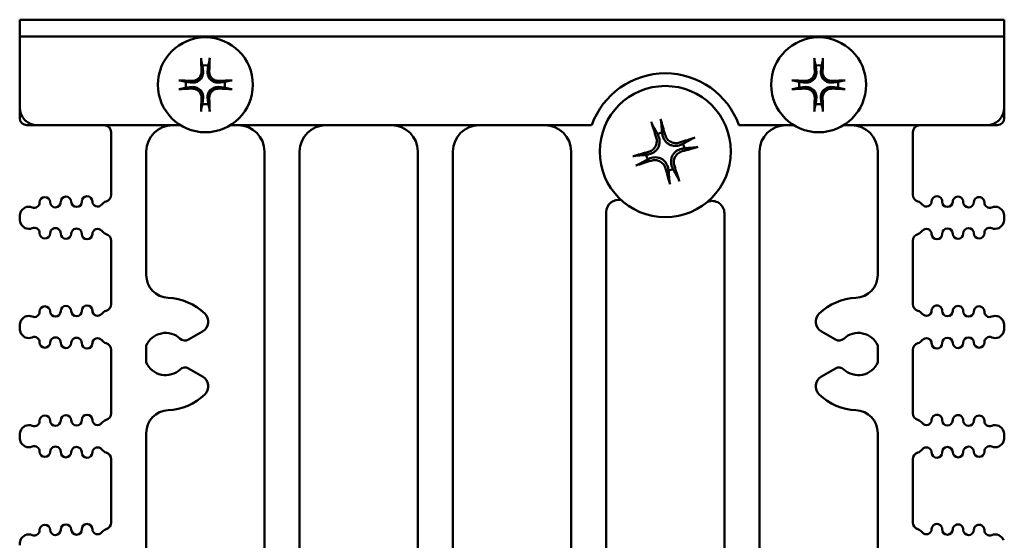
# Model space of a CAD drawing. Header units: inches. Extents: x 1 to 24, y 0.4 to 18.6.
# Tile 14 of 15: x 9.3 to 12.1, y 17.1 to 18.6. Entities that reach past the tile are written whole.
import ezdxf

# ---------------------------------------------------------------- set-up
doc = ezdxf.new("R2010")
doc.units = ezdxf.units.IN
doc.header["$LTSCALE"] = 0.8
doc.header["$MEASUREMENT"] = 0
doc.layers.add('Visible (ANSI)', color=7, linetype='Continuous', lineweight=50)

msp = doc.modelspace()

# ---------------------------------------------------------------- linework, layer by layer
at = {"layer": 'Visible (ANSI)'}
for p, q in [((9.3447, 18.6073), (9.3947, 18.6073)), ((9.3447, 18.6073), (9.3447, 18.5595)), ((12.0947, 18.6073), (9.3947, 18.6073)), ((12.0947, 18.6073), (12.1447, 18.6073)), ((12.1447, 18.5595), (12.1447, 18.6073)), ((9.3947, 18.5595), (9.3447, 18.5595)), ((9.3447, 18.5594), (9.3447, 18.5595)), ((9.3447, 18.3573), (9.3447, 18.5594)), ((9.3947, 18.5595), (12.0947, 18.5595)), ((12.1447, 18.5595), (12.0947, 18.5595)), ((12.1447, 18.5595), (12.1447, 18.5594)), ((12.1447, 18.5594), (12.1447, 18.3573)), ((9.3447, 18.3273), (9.3447, 18.3573)), ((12.1447, 18.3273), (12.1447, 18.3573)), ((9.3647, 18.3073), (9.3947, 18.3073)), ((9.8019, 18.3073), (9.3947, 18.3073)), ((9.6047, 18.2873), (9.6047, 18.1096)), ((10.9712, 18.3073), (9.9434, 18.3073)), ((11.5459, 18.3073), (11.3901, 18.3073)), ((12.0947, 18.3073), (11.6874, 18.3073)), ((11.8847, 18.1096), (11.8847, 18.2873)), ((12.0947, 18.3073), (12.1247, 18.3073)), ((9.7047, 17.8816), (9.7047, 18.2323)), ((10.0407, 18.2323), (10.0407, 15.6423)), ((10.1407, 15.6823), (10.1407, 18.2323)), ((10.4767, 18.2323), (10.4767, 15.6823)), ((10.5767, 15.6823), (10.5767, 18.2323)), ((10.9127, 18.2323), (10.9127, 15.6823)), ((11.4487, 15.6423), (11.4487, 18.2323)), ((11.7847, 18.2323), (11.7847, 17.8816)), ((11.0127, 15.6823), (11.0127, 18.06)), ((9.3447, 18.0434), (9.3447, 18.045)), ((11.3487, 18.057), (11.3487, 15.6823)), ((12.1447, 18.0434), (12.1447, 18.045)), ((9.6047, 17.9789), (9.6047, 17.799)), ((11.8847, 17.799), (11.8847, 17.9789)), ((9.3447, 17.7329), (9.3447, 17.7345)), ((12.1447, 17.7329), (12.1447, 17.7345)), ((9.8246, 17.6977), (9.8648, 17.721)), ((11.6245, 17.721), (11.6647, 17.6977)), ((9.6047, 17.6683), (9.6047, 17.4885)), ((9.7047, 17.6329), (9.7047, 17.6808)), ((11.7847, 17.6808), (11.7847, 17.6329)), ((11.8847, 17.4885), (11.8847, 17.6683)), ((9.8648, 17.5927), (9.8246, 17.616)), ((11.6647, 17.616), (11.6245, 17.5927)), ((9.3447, 17.4223), (9.3447, 17.4239)), ((9.7047, 15.9116), (9.7047, 17.4321)), ((11.7847, 17.4321), (11.7847, 15.9116)), ((12.1447, 17.4223), (12.1447, 17.4239)), ((9.6047, 17.3578), (9.6047, 17.1779)), ((11.8847, 17.1779), (11.8847, 17.3578))]:
    msp.add_line(p, q, dxfattribs=at)
for centre, radius in [((9.8727, 18.4223), 0.135), ((11.6167, 18.4223), 0.135), ((11.1807, 18.2323), 0.1865)]:
    msp.add_circle(centre, radius, dxfattribs=at)
for centre, radius, start, end in [((9.8727, 18.4223), 0.0553, 81.4296, 98.5704), ((11.1807, 18.2323), 0.2225, 19.699, 160.301), ((11.6167, 18.4223), 0.0553, 81.4296, 98.5704), ((9.8727, 18.4223), 0.0553, 171.4296, 188.5704), ((9.8727, 18.4223), 0.0553, 351.4296, 8.5704), ((11.6167, 18.4223), 0.0553, 171.4296, 188.5704), ((11.6167, 18.4223), 0.0553, 351.4296, 8.5704), ((9.3947, 18.3573), 0.05, 180, 270), ((9.8727, 18.4223), 0.0553, 261.4296, 278.5704), ((11.6167, 18.4223), 0.0553, 261.4296, 278.5704), ((12.0947, 18.3573), 0.05, 270, 0), ((9.3647, 18.3273), 0.02, 180, 270), ((12.1247, 18.3273), 0.02, 270, 0), ((9.5847, 18.2873), 0.02, 0, 90), ((9.7797, 18.2323), 0.075, 90, 180), ((9.9657, 18.2323), 0.075, 0, 90), ((10.2157, 18.2323), 0.075, 90, 180), ((10.4017, 18.2323), 0.075, 0, 90), ((10.6517, 18.2323), 0.075, 90, 180), ((10.8377, 18.2323), 0.075, 0, 90), ((11.1807, 18.2323), 0.0546, 99.8227, 113.6093), ((11.5237, 18.2323), 0.075, 90, 180), ((11.7097, 18.2323), 0.075, 0, 90), ((11.9047, 18.2873), 0.02, 90, 180), ((11.1807, 18.2323), 0.0546, 9.8227, 23.6093), ((11.1807, 18.2323), 0.0546, 189.8227, 203.6093), ((11.1807, 18.2323), 0.0546, 279.8227, 293.6093), ((9.4163, 18.0881), 0.015, 1.1017, 181.1017), ((9.4463, 18.0887), 0.015, 181.1017, 1.1017), ((9.4763, 18.0893), 0.015, 1.1017, 181.1017), ((9.5063, 18.0898), 0.015, 181.1017, 1.1017), ((9.5363, 18.0904), 0.015, 1.1017, 181.1017), ((9.5663, 18.091), 0.015, 181.1017, 322.4195), ((9.598, 18.0666), 0.025, 107.2568, 142.4195), ((9.5847, 18.1096), 0.02, 287.2568, 0), ((11.0477, 18.06), 0.035, 77.3107, 180), ((11.3137, 18.057), 0.035, 0, 111.7357), ((11.9047, 18.1096), 0.02, 180, 252.7432), ((11.8913, 18.0666), 0.025, 37.5805, 72.7432), ((11.923, 18.091), 0.015, 217.5805, 358.8983), ((11.953, 18.0904), 0.015, 358.8983, 178.8983), ((11.983, 18.0898), 0.015, 178.8983, 358.8983), ((12.013, 18.0893), 0.015, 358.8983, 178.8983), ((12.043, 18.0887), 0.015, 178.8983, 358.8983), ((12.073, 18.0881), 0.015, 358.8983, 178.8983), ((9.3706, 18.0507), 0.025, 66.8521, 160.9481), ((9.3863, 18.0875), 0.015, 246.8521, 1.1017), ((12.103, 18.0875), 0.015, 178.8983, 293.1479), ((12.1187, 18.0507), 0.025, 19.0519, 113.1479), ((9.3872, 18.045), 0.0425, 160.9481, 180), ((9.3872, 18.0434), 0.0425, 180, 199.0519), ((12.1022, 18.045), 0.0425, 0, 19.0519), ((12.1022, 18.0434), 0.0425, 340.9481, 0), ((9.3706, 18.0377), 0.025, 199.0519, 293.1479), ((9.3863, 18.0009), 0.015, 358.8983, 113.1479), ((9.4463, 17.9998), 0.015, 358.8983, 178.8983), ((9.5063, 17.9986), 0.015, 358.8983, 178.8983), ((9.5663, 17.9975), 0.015, 37.5805, 178.8983), ((9.598, 18.0219), 0.025, 217.5805, 252.7432), ((11.8913, 18.0219), 0.025, 287.2568, 322.4195), ((11.923, 17.9975), 0.015, 1.1017, 142.4195), ((11.983, 17.9986), 0.015, 1.1017, 181.1017), ((12.043, 17.9998), 0.015, 1.1017, 181.1017), ((12.103, 18.0009), 0.015, 66.8521, 181.1017), ((12.1187, 18.0377), 0.025, 246.8521, 340.9481), ((9.4163, 18.0003), 0.015, 178.8983, 358.8983), ((9.4763, 17.9992), 0.015, 178.8983, 358.8983), ((9.5363, 17.998), 0.015, 178.8983, 358.8983), ((9.5847, 17.9789), 0.02, 0, 72.7432), ((11.9047, 17.9789), 0.02, 107.2568, 180), ((11.953, 17.998), 0.015, 181.1017, 1.1017), ((12.013, 17.9992), 0.015, 181.1017, 1.1017), ((12.073, 18.0003), 0.015, 181.1017, 1.1017), ((9.7697, 17.8816), 0.065, 180, 267.4527), ((11.7197, 17.8816), 0.065, 272.5473, 0), ((9.7597, 17.6568), 0.16, 45.8354, 87.4527), ((11.7297, 17.6568), 0.16, 92.5473, 134.1646), ((9.4163, 17.7775), 0.015, 1.1017, 181.1017), ((9.4763, 17.7787), 0.015, 1.1017, 181.1017), ((9.5363, 17.7799), 0.015, 1.1017, 181.1017), ((9.5663, 17.7804), 0.015, 181.1017, 322.4195), ((9.5847, 17.799), 0.02, 287.2568, 0), ((11.9047, 17.799), 0.02, 180, 252.7432), ((11.923, 17.7804), 0.015, 217.5805, 358.8983), ((11.953, 17.7799), 0.015, 358.8983, 178.8983), ((12.013, 17.7787), 0.015, 358.8983, 178.8983), ((12.073, 17.7775), 0.015, 358.8983, 178.8983), ((9.3706, 17.7402), 0.025, 66.8521, 160.9481), ((9.3863, 17.777), 0.015, 246.8521, 1.1017), ((9.4463, 17.7781), 0.015, 181.1017, 1.1017), ((9.5063, 17.7793), 0.015, 181.1017, 1.1017), ((9.598, 17.756), 0.025, 107.2568, 142.4195), ((9.8488, 17.7487), 0.032, 300, 45.8354), ((11.6405, 17.7487), 0.032, 134.1646, 240), ((11.8913, 17.756), 0.025, 37.5805, 72.7432), ((11.983, 17.7793), 0.015, 178.8983, 358.8983), ((12.043, 17.7781), 0.015, 178.8983, 358.8983), ((12.103, 17.777), 0.015, 178.8983, 293.1479), ((12.1187, 17.7402), 0.025, 19.0519, 113.1479), ((9.3872, 17.7345), 0.0425, 160.9481, 180), ((9.3872, 17.7329), 0.0425, 180, 199.0519), ((12.1022, 17.7345), 0.0425, 0, 19.0519), ((12.1022, 17.7329), 0.0425, 340.9481, 0), ((9.3706, 17.7271), 0.025, 199.0519, 293.1479), ((9.3863, 17.6904), 0.015, 358.8983, 113.1479), ((9.4463, 17.6892), 0.015, 358.8983, 178.8983), ((9.5063, 17.6881), 0.015, 358.8983, 178.8983), ((9.5663, 17.6869), 0.015, 37.5805, 178.8983), ((9.598, 17.7113), 0.025, 217.5805, 252.7432), ((9.7597, 17.6568), 0.06, 46.6545, 156.4435), ((9.8146, 17.715), 0.02, 226.6545, 300), ((11.6747, 17.715), 0.02, 240, 313.3455), ((11.7297, 17.6568), 0.06, 23.5565, 133.3455), ((11.8913, 17.7113), 0.025, 287.2568, 322.4195), ((11.923, 17.6869), 0.015, 1.1017, 142.4195), ((11.983, 17.6881), 0.015, 1.1017, 181.1017), ((12.043, 17.6892), 0.015, 1.1017, 181.1017), ((12.103, 17.6904), 0.015, 66.8521, 181.1017), ((12.1187, 17.7271), 0.025, 246.8521, 340.9481), ((9.4163, 17.6898), 0.015, 178.8983, 358.8983), ((9.4763, 17.6886), 0.015, 178.8983, 358.8983), ((9.5363, 17.6875), 0.015, 178.8983, 358.8983), ((9.5847, 17.6683), 0.02, 0, 72.7432), ((11.9047, 17.6683), 0.02, 107.2568, 180), ((11.953, 17.6875), 0.015, 181.1017, 1.1017), ((12.013, 17.6886), 0.015, 181.1017, 1.1017), ((12.073, 17.6898), 0.015, 181.1017, 1.1017), ((9.7597, 17.6568), 0.06, 203.5565, 313.3455), ((9.8146, 17.5987), 0.02, 60, 133.3455), ((11.6747, 17.5987), 0.02, 46.6545, 120), ((11.7297, 17.6568), 0.06, 226.6545, 336.4435), ((9.8488, 17.565), 0.032, 314.1646, 60), ((11.6405, 17.565), 0.032, 120, 225.8354), ((9.7597, 17.6568), 0.16, 272.5473, 314.1646), ((11.7297, 17.6568), 0.16, 225.8354, 267.4527), ((9.4163, 17.467), 0.015, 1.1017, 181.1017), ((9.4763, 17.4681), 0.015, 1.1017, 181.1017), ((9.5363, 17.4693), 0.015, 1.1017, 181.1017), ((9.5847, 17.4885), 0.02, 287.2568, 0), ((9.7697, 17.4321), 0.065, 92.5473, 180), ((11.7197, 17.4321), 0.065, 0, 87.4527), ((11.9047, 17.4885), 0.02, 180, 252.7432), ((11.953, 17.4693), 0.015, 358.8983, 178.8983), ((12.013, 17.4681), 0.015, 358.8983, 178.8983), ((12.073, 17.467), 0.015, 358.8983, 178.8983), ((9.3706, 17.4296), 0.025, 66.8521, 160.9481), ((9.3863, 17.4664), 0.015, 246.8521, 1.1017), ((9.4463, 17.4676), 0.015, 181.1017, 1.1017), ((9.5063, 17.4687), 0.015, 181.1017, 1.1017), ((9.5663, 17.4699), 0.015, 181.1017, 322.4195), ((9.598, 17.4455), 0.025, 107.2568, 142.4195), ((11.8913, 17.4455), 0.025, 37.5805, 72.7432), ((11.923, 17.4699), 0.015, 217.5805, 358.8983), ((11.983, 17.4687), 0.015, 178.8983, 358.8983), ((12.043, 17.4676), 0.015, 178.8983, 358.8983), ((12.103, 17.4664), 0.015, 178.8983, 293.1479), ((12.1187, 17.4296), 0.025, 19.0519, 113.1479), ((9.3872, 17.4239), 0.0425, 160.9481, 180), ((9.3872, 17.4223), 0.0425, 180, 199.0519), ((12.1022, 17.4239), 0.0425, 0, 19.0519), ((12.1022, 17.4223), 0.0425, 340.9481, 0), ((9.3706, 17.4166), 0.025, 199.0519, 293.1479), ((9.3863, 17.3798), 0.015, 358.8983, 113.1479), ((9.4463, 17.3787), 0.015, 358.8983, 178.8983), ((9.5063, 17.3775), 0.015, 358.8983, 178.8983), ((9.5663, 17.3764), 0.015, 37.5805, 178.8983), ((11.923, 17.3764), 0.015, 1.1017, 142.4195), ((11.983, 17.3775), 0.015, 1.1017, 181.1017), ((12.043, 17.3787), 0.015, 1.1017, 181.1017), ((12.103, 17.3798), 0.015, 66.8521, 181.1017), ((12.1187, 17.4166), 0.025, 246.8521, 340.9481), ((9.4163, 17.3792), 0.015, 178.8983, 358.8983), ((9.4763, 17.3781), 0.015, 178.8983, 358.8983), ((9.5363, 17.3769), 0.015, 178.8983, 358.8983), ((9.598, 17.4007), 0.025, 217.5805, 252.7432), ((9.5847, 17.3578), 0.02, 0, 72.7432), ((11.9047, 17.3578), 0.02, 107.2568, 180), ((11.8913, 17.4007), 0.025, 287.2568, 322.4195), ((11.953, 17.3769), 0.015, 181.1017, 1.1017), ((12.013, 17.3781), 0.015, 181.1017, 1.1017), ((12.073, 17.3792), 0.015, 181.1017, 1.1017), ((9.4163, 17.1564), 0.015, 1.1017, 181.1017), ((9.4763, 17.1576), 0.015, 1.1017, 181.1017), ((9.5363, 17.1587), 0.015, 1.1017, 181.1017), ((9.5847, 17.1779), 0.02, 287.2568, 0), ((11.9047, 17.1779), 0.02, 180, 252.7432), ((11.953, 17.1587), 0.015, 358.8983, 178.8983), ((12.013, 17.1576), 0.015, 358.8983, 178.8983), ((12.073, 17.1564), 0.015, 358.8983, 178.8983), ((9.3706, 17.1191), 0.025, 66.8521, 160.9481), ((9.3863, 17.1559), 0.015, 246.8521, 1.1017), ((9.4463, 17.157), 0.015, 181.1017, 1.1017), ((9.5063, 17.1582), 0.015, 181.1017, 1.1017), ((9.5663, 17.1593), 0.015, 181.1017, 322.4195), ((9.598, 17.1349), 0.025, 107.2568, 142.4195), ((11.8913, 17.1349), 0.025, 37.5805, 72.7432), ((11.923, 17.1593), 0.015, 217.5805, 358.8983), ((11.983, 17.1582), 0.015, 178.8983, 358.8983), ((12.043, 17.157), 0.015, 178.8983, 358.8983), ((12.103, 17.1559), 0.015, 178.8983, 293.1479), ((12.1187, 17.1191), 0.025, 19.0519, 113.1479), ((9.3872, 17.1134), 0.0425, 160.9481, 180)]:
    msp.add_arc(centre, radius, start, end, dxfattribs=at)
for centre, major_axis, start_param, end_param in [((9.879, 18.4227), (0.0111, -0.175), 4.261039, 4.4898), ((9.8664, 18.4227), (0.0111, 0.175), 4.934978, 5.163739), ((11.623, 18.4227), (0.0111, -0.175), 4.261039, 4.4898), ((11.6104, 18.4227), (0.0111, 0.175), 4.934978, 5.163739), ((9.8723, 18.416), (-0.175, 0.0111), 4.934978, 5.163739), ((9.8731, 18.416), (-0.175, -0.0111), 4.261039, 4.4898), ((11.6163, 18.416), (-0.175, 0.0111), 4.934978, 5.163739), ((11.6171, 18.416), (-0.175, -0.0111), 4.261039, 4.4898), ((9.8723, 18.4286), (0.175, 0.0111), 4.261039, 4.4898), ((9.8731, 18.4286), (0.175, -0.0111), 4.934978, 5.163739), ((11.6163, 18.4286), (0.175, 0.0111), 4.261039, 4.4898), ((11.6171, 18.4286), (0.175, -0.0111), 4.934978, 5.163739), ((9.879, 18.4219), (-0.0111, -0.175), 4.934978, 5.163739), ((9.8664, 18.4219), (-0.0111, 0.175), 4.261039, 4.4898), ((11.623, 18.4219), (-0.0111, -0.175), 4.934978, 5.163739), ((11.6104, 18.4219), (-0.0111, 0.175), 4.261039, 4.4898), ((11.1897, 18.2354), (0.0792, -0.2289), 4.319984, 4.518883), ((11.1714, 18.2299), (-0.06, 0.2347), 4.905895, 5.104794), ((11.1838, 18.2232), (-0.2289, -0.0792), 4.319984, 4.518883), ((11.183, 18.223), (-0.2347, -0.06), 4.905895, 5.104794), ((11.1783, 18.2416), (0.2347, 0.06), 4.905895, 5.104794), ((11.1775, 18.2413), (0.2289, 0.0792), 4.319984, 4.518883), ((11.1899, 18.2347), (0.06, -0.2347), 4.905895, 5.104794), ((11.1716, 18.2291), (-0.0792, 0.2289), 4.319984, 4.518883)]:
    msp.add_ellipse(centre, major_axis=major_axis, ratio=0.087156, start_param=start_param, end_param=end_param, dxfattribs=at)
for points, knots in [([(9.8611, 18.4907), (9.861, 18.491), (9.8609, 18.4913), (9.8608, 18.4922), (9.8607, 18.4929), (9.8606, 18.4942), (9.8605, 18.495), (9.8604, 18.4964), (9.8604, 18.4972), (9.8604, 18.4979), (9.8604, 18.498), (9.8604, 18.4982)], [0.04854437, 0.04854437, 0.04854437, 0.04854437, 0.05284301, 0.05284301, 0.05810894, 0.05810894, 0.06340254, 0.06340254, 0.06870047, 0.06870047, 0.06955036, 0.06955036, 0.06955036, 0.06955036]), ([(9.885, 18.4982), (9.885, 18.498), (9.8849, 18.4979), (9.8849, 18.4972), (9.8849, 18.4964), (9.8848, 18.495), (9.8847, 18.4942), (9.8846, 18.4929), (9.8845, 18.4922), (9.8844, 18.4913), (9.8843, 18.491), (9.8843, 18.4907)], [0.0150618, 0.0150618, 0.0150618, 0.0150618, 0.01591169, 0.01591169, 0.02120962, 0.02120962, 0.02650322, 0.02650322, 0.03176915, 0.03176915, 0.03606779, 0.03606779, 0.03606779, 0.03606779]), ([(11.6051, 18.4907), (11.605, 18.491), (11.6049, 18.4913), (11.6048, 18.4922), (11.6047, 18.4929), (11.6046, 18.4942), (11.6045, 18.495), (11.6044, 18.4964), (11.6044, 18.4972), (11.6044, 18.4979), (11.6044, 18.498), (11.6044, 18.4982)], [0.04854437, 0.04854437, 0.04854437, 0.04854437, 0.05284301, 0.05284301, 0.05810894, 0.05810894, 0.06340254, 0.06340254, 0.06870047, 0.06870047, 0.06955036, 0.06955036, 0.06955036, 0.06955036]), ([(11.629, 18.4982), (11.629, 18.498), (11.6289, 18.4979), (11.6289, 18.4972), (11.6289, 18.4964), (11.6288, 18.495), (11.6287, 18.4942), (11.6286, 18.4929), (11.6285, 18.4922), (11.6284, 18.4913), (11.6283, 18.491), (11.6283, 18.4907)], [0.0150618, 0.0150618, 0.0150618, 0.0150618, 0.01591169, 0.01591169, 0.02120962, 0.02120962, 0.02650322, 0.02650322, 0.03176915, 0.03176915, 0.03606779, 0.03606779, 0.03606779, 0.03606779]), ([(9.8662, 18.4607), (9.8666, 18.4568), (9.8663, 18.4528), (9.8645, 18.4467), (9.8636, 18.4446), (9.8613, 18.4405), (9.8598, 18.4386), (9.8563, 18.4351), (9.8544, 18.4337), (9.8504, 18.4313), (9.8482, 18.4304), (9.8422, 18.4286), (9.8381, 18.4283), (9.8343, 18.4287)], [0.3400621, 0.3400621, 0.3400621, 0.3400621, 0.3728415, 0.3728415, 0.3915916, 0.3915916, 0.4103416, 0.4103416, 0.4290917, 0.4290917, 0.4478417, 0.4478417, 0.4806211, 0.4806211, 0.4806211, 0.4806211]), ([(9.8616, 18.4604), (9.8618, 18.4572), (9.8613, 18.4538), (9.8591, 18.4475), (9.8573, 18.4445), (9.853, 18.4397), (9.8503, 18.4375), (9.8442, 18.4345), (9.8409, 18.4336), (9.8367, 18.4333), (9.8357, 18.4333), (9.8346, 18.4333)], [0, 0, 0, 0, 0.0244853, 0.0244853, 0.0489707, 0.0489707, 0.0733441, 0.0733441, 0.0977174, 0.0977174, 0.1059587, 0.1059587, 0.1059587, 0.1059587]), ([(9.911, 18.4287), (9.9072, 18.4283), (9.9031, 18.4286), (9.8971, 18.4304), (9.8949, 18.4313), (9.8909, 18.4337), (9.889, 18.4351), (9.8855, 18.4386), (9.8841, 18.4405), (9.8817, 18.4446), (9.8808, 18.4467), (9.879, 18.4528), (9.8787, 18.4568), (9.8791, 18.4607)], [0.3400621, 0.3400621, 0.3400621, 0.3400621, 0.3728415, 0.3728415, 0.3915916, 0.3915916, 0.4103416, 0.4103416, 0.4290917, 0.4290917, 0.4478417, 0.4478417, 0.4806211, 0.4806211, 0.4806211, 0.4806211]), ([(9.9108, 18.4333), (9.9076, 18.4332), (9.9042, 18.4336), (9.8978, 18.4359), (9.8948, 18.4377), (9.89, 18.4419), (9.8879, 18.4447), (9.8849, 18.4507), (9.884, 18.454), (9.8837, 18.4582), (9.8837, 18.4593), (9.8837, 18.4604)], [0, 0, 0, 0, 0.0245201, 0.0245201, 0.0490401, 0.0490401, 0.0733788, 0.0733788, 0.0977174, 0.0977174, 0.1059587, 0.1059587, 0.1059587, 0.1059587]), ([(11.6102, 18.4607), (11.6106, 18.4568), (11.6103, 18.4528), (11.6085, 18.4467), (11.6076, 18.4446), (11.6053, 18.4405), (11.6038, 18.4386), (11.6003, 18.4351), (11.5984, 18.4337), (11.5944, 18.4313), (11.5922, 18.4304), (11.5862, 18.4286), (11.5821, 18.4283), (11.5783, 18.4287)], [0.3400621, 0.3400621, 0.3400621, 0.3400621, 0.3728415, 0.3728415, 0.3915916, 0.3915916, 0.4103416, 0.4103416, 0.4290917, 0.4290917, 0.4478417, 0.4478417, 0.4806211, 0.4806211, 0.4806211, 0.4806211]), ([(11.6056, 18.4604), (11.6058, 18.4572), (11.6053, 18.4538), (11.6031, 18.4475), (11.6013, 18.4445), (11.597, 18.4397), (11.5943, 18.4375), (11.5882, 18.4345), (11.5849, 18.4336), (11.5807, 18.4333), (11.5797, 18.4333), (11.5786, 18.4333)], [0, 0, 0, 0, 0.0244853, 0.0244853, 0.0489707, 0.0489707, 0.0733441, 0.0733441, 0.0977174, 0.0977174, 0.1059587, 0.1059587, 0.1059587, 0.1059587]), ([(11.655, 18.4287), (11.6512, 18.4283), (11.6471, 18.4286), (11.6411, 18.4304), (11.6389, 18.4313), (11.6349, 18.4337), (11.633, 18.4351), (11.6295, 18.4386), (11.6281, 18.4405), (11.6257, 18.4446), (11.6248, 18.4467), (11.623, 18.4528), (11.6227, 18.4568), (11.6231, 18.4607)], [0.3400621, 0.3400621, 0.3400621, 0.3400621, 0.3728415, 0.3728415, 0.3915916, 0.3915916, 0.4103416, 0.4103416, 0.4290917, 0.4290917, 0.4478417, 0.4478417, 0.4806211, 0.4806211, 0.4806211, 0.4806211]), ([(11.6548, 18.4333), (11.6516, 18.4332), (11.6482, 18.4336), (11.6418, 18.4359), (11.6388, 18.4377), (11.634, 18.4419), (11.6319, 18.4447), (11.6289, 18.4507), (11.628, 18.454), (11.6277, 18.4582), (11.6277, 18.4593), (11.6277, 18.4604)], [0, 0, 0, 0, 0.0245201, 0.0245201, 0.0490401, 0.0490401, 0.0733788, 0.0733788, 0.0977174, 0.0977174, 0.1059587, 0.1059587, 0.1059587, 0.1059587]), ([(9.7968, 18.4346), (9.7969, 18.4346), (9.797, 18.4346), (9.7977, 18.4345), (9.7986, 18.4345), (9.7999, 18.4344), (9.8008, 18.4344), (9.802, 18.4342), (9.8027, 18.4341), (9.8036, 18.434), (9.804, 18.4339), (9.8042, 18.4339)], [0.0150618, 0.0150618, 0.0150618, 0.0150618, 0.01591169, 0.01591169, 0.02120962, 0.02120962, 0.02650322, 0.02650322, 0.03176915, 0.03176915, 0.03606779, 0.03606779, 0.03606779, 0.03606779]), ([(9.9411, 18.4339), (9.9413, 18.4339), (9.9417, 18.434), (9.9426, 18.4341), (9.9433, 18.4342), (9.9446, 18.4344), (9.9454, 18.4344), (9.9468, 18.4345), (9.9476, 18.4345), (9.9483, 18.4346), (9.9484, 18.4346), (9.9485, 18.4346)], [0.04854437, 0.04854437, 0.04854437, 0.04854437, 0.05284301, 0.05284301, 0.05810894, 0.05810894, 0.06340254, 0.06340254, 0.06870047, 0.06870047, 0.06955036, 0.06955036, 0.06955036, 0.06955036]), ([(11.5408, 18.4346), (11.5409, 18.4346), (11.541, 18.4346), (11.5417, 18.4345), (11.5426, 18.4345), (11.5439, 18.4344), (11.5448, 18.4344), (11.546, 18.4342), (11.5467, 18.4341), (11.5476, 18.434), (11.548, 18.4339), (11.5482, 18.4339)], [0.0150618, 0.0150618, 0.0150618, 0.0150618, 0.01591169, 0.01591169, 0.02120962, 0.02120962, 0.02650322, 0.02650322, 0.03176915, 0.03176915, 0.03606779, 0.03606779, 0.03606779, 0.03606779]), ([(11.6851, 18.4339), (11.6853, 18.4339), (11.6857, 18.434), (11.6866, 18.4341), (11.6873, 18.4342), (11.6886, 18.4344), (11.6894, 18.4344), (11.6908, 18.4345), (11.6916, 18.4345), (11.6923, 18.4346), (11.6924, 18.4346), (11.6925, 18.4346)], [0.04854437, 0.04854437, 0.04854437, 0.04854437, 0.05284301, 0.05284301, 0.05810894, 0.05810894, 0.06340254, 0.06340254, 0.06870047, 0.06870047, 0.06955036, 0.06955036, 0.06955036, 0.06955036]), ([(9.8042, 18.4107), (9.804, 18.4106), (9.8036, 18.4105), (9.8027, 18.4104), (9.802, 18.4103), (9.8008, 18.4102), (9.7999, 18.4101), (9.7986, 18.41), (9.7977, 18.41), (9.797, 18.41), (9.7969, 18.41), (9.7968, 18.41)], [0.04854437, 0.04854437, 0.04854437, 0.04854437, 0.05284301, 0.05284301, 0.05810894, 0.05810894, 0.06340254, 0.06340254, 0.06870047, 0.06870047, 0.06955036, 0.06955036, 0.06955036, 0.06955036]), ([(9.8343, 18.4158), (9.8381, 18.4163), (9.8422, 18.4159), (9.8482, 18.4141), (9.8504, 18.4132), (9.8544, 18.4109), (9.8563, 18.4094), (9.8598, 18.4059), (9.8613, 18.404), (9.8636, 18.4), (9.8645, 18.3979), (9.8663, 18.3918), (9.8666, 18.3877), (9.8662, 18.3839)], [0.3400621, 0.3400621, 0.3400621, 0.3400621, 0.3728415, 0.3728415, 0.3915916, 0.3915916, 0.4103416, 0.4103416, 0.4290917, 0.4290917, 0.4478417, 0.4478417, 0.4806211, 0.4806211, 0.4806211, 0.4806211]), ([(9.8346, 18.4112), (9.8377, 18.4114), (9.8411, 18.4109), (9.8475, 18.4087), (9.8505, 18.4069), (9.8553, 18.4026), (9.8574, 18.3999), (9.8604, 18.3939), (9.8613, 18.3905), (9.8616, 18.3864), (9.8617, 18.3853), (9.8616, 18.3842)], [0, 0, 0, 0, 0.0245201, 0.0245201, 0.0490401, 0.0490401, 0.0733788, 0.0733788, 0.0977174, 0.0977174, 0.1059587, 0.1059587, 0.1059587, 0.1059587]), ([(9.8791, 18.3839), (9.8787, 18.3877), (9.879, 18.3918), (9.8808, 18.3979), (9.8817, 18.4), (9.8841, 18.404), (9.8855, 18.4059), (9.889, 18.4094), (9.8909, 18.4109), (9.8949, 18.4132), (9.8971, 18.4141), (9.9031, 18.4159), (9.9072, 18.4163), (9.911, 18.4158)], [0.3400621, 0.3400621, 0.3400621, 0.3400621, 0.3728415, 0.3728415, 0.3915916, 0.3915916, 0.4103416, 0.4103416, 0.4290917, 0.4290917, 0.4478417, 0.4478417, 0.4806211, 0.4806211, 0.4806211, 0.4806211]), ([(9.8837, 18.3842), (9.8836, 18.3873), (9.884, 18.3907), (9.8863, 18.3971), (9.8881, 18.4001), (9.8923, 18.4049), (9.895, 18.407), (9.9011, 18.41), (9.9044, 18.4109), (9.9086, 18.4113), (9.9097, 18.4113), (9.9108, 18.4112)], [0, 0, 0, 0, 0.0245201, 0.0245201, 0.0490401, 0.0490401, 0.0733788, 0.0733788, 0.0977174, 0.0977174, 0.1059587, 0.1059587, 0.1059587, 0.1059587]), ([(9.9485, 18.41), (9.9484, 18.41), (9.9483, 18.41), (9.9476, 18.41), (9.9468, 18.41), (9.9454, 18.4101), (9.9446, 18.4102), (9.9433, 18.4103), (9.9426, 18.4104), (9.9417, 18.4105), (9.9413, 18.4106), (9.9411, 18.4107)], [0.0150618, 0.0150618, 0.0150618, 0.0150618, 0.01591169, 0.01591169, 0.02120962, 0.02120962, 0.02650322, 0.02650322, 0.03176915, 0.03176915, 0.03606779, 0.03606779, 0.03606779, 0.03606779]), ([(11.5482, 18.4107), (11.548, 18.4106), (11.5476, 18.4105), (11.5467, 18.4104), (11.546, 18.4103), (11.5448, 18.4102), (11.5439, 18.4101), (11.5426, 18.41), (11.5417, 18.41), (11.541, 18.41), (11.5409, 18.41), (11.5408, 18.41)], [0.04854437, 0.04854437, 0.04854437, 0.04854437, 0.05284301, 0.05284301, 0.05810894, 0.05810894, 0.06340254, 0.06340254, 0.06870047, 0.06870047, 0.06955036, 0.06955036, 0.06955036, 0.06955036]), ([(11.5783, 18.4158), (11.5821, 18.4163), (11.5862, 18.4159), (11.5922, 18.4141), (11.5944, 18.4132), (11.5984, 18.4109), (11.6003, 18.4094), (11.6038, 18.4059), (11.6053, 18.404), (11.6076, 18.4), (11.6085, 18.3979), (11.6103, 18.3918), (11.6106, 18.3877), (11.6102, 18.3839)], [0.3400621, 0.3400621, 0.3400621, 0.3400621, 0.3728415, 0.3728415, 0.3915916, 0.3915916, 0.4103416, 0.4103416, 0.4290917, 0.4290917, 0.4478417, 0.4478417, 0.4806211, 0.4806211, 0.4806211, 0.4806211]), ([(11.5786, 18.4112), (11.5817, 18.4114), (11.5851, 18.4109), (11.5915, 18.4087), (11.5945, 18.4069), (11.5993, 18.4026), (11.6014, 18.3999), (11.6044, 18.3939), (11.6053, 18.3905), (11.6056, 18.3864), (11.6057, 18.3853), (11.6056, 18.3842)], [0, 0, 0, 0, 0.0245201, 0.0245201, 0.0490401, 0.0490401, 0.0733788, 0.0733788, 0.0977174, 0.0977174, 0.1059587, 0.1059587, 0.1059587, 0.1059587]), ([(11.6231, 18.3839), (11.6227, 18.3877), (11.623, 18.3918), (11.6248, 18.3979), (11.6257, 18.4), (11.6281, 18.404), (11.6295, 18.4059), (11.633, 18.4094), (11.6349, 18.4109), (11.6389, 18.4132), (11.6411, 18.4141), (11.6471, 18.4159), (11.6512, 18.4163), (11.655, 18.4158)], [0.3400621, 0.3400621, 0.3400621, 0.3400621, 0.3728415, 0.3728415, 0.3915916, 0.3915916, 0.4103416, 0.4103416, 0.4290917, 0.4290917, 0.4478417, 0.4478417, 0.4806211, 0.4806211, 0.4806211, 0.4806211]), ([(11.6277, 18.3842), (11.6276, 18.3873), (11.628, 18.3907), (11.6303, 18.3971), (11.6321, 18.4001), (11.6363, 18.4049), (11.639, 18.407), (11.6451, 18.41), (11.6484, 18.4109), (11.6526, 18.4113), (11.6537, 18.4113), (11.6548, 18.4112)], [0, 0, 0, 0, 0.0245201, 0.0245201, 0.0490401, 0.0490401, 0.0733788, 0.0733788, 0.0977174, 0.0977174, 0.1059587, 0.1059587, 0.1059587, 0.1059587]), ([(11.6925, 18.41), (11.6924, 18.41), (11.6923, 18.41), (11.6916, 18.41), (11.6908, 18.41), (11.6894, 18.4101), (11.6886, 18.4102), (11.6873, 18.4103), (11.6866, 18.4104), (11.6857, 18.4105), (11.6853, 18.4106), (11.6851, 18.4107)], [0.0150618, 0.0150618, 0.0150618, 0.0150618, 0.01591169, 0.01591169, 0.02120962, 0.02120962, 0.02650322, 0.02650322, 0.03176915, 0.03176915, 0.03606779, 0.03606779, 0.03606779, 0.03606779]), ([(9.8604, 18.3464), (9.8604, 18.3465), (9.8604, 18.3466), (9.8604, 18.3474), (9.8604, 18.3482), (9.8605, 18.3496), (9.8606, 18.3504), (9.8607, 18.3517), (9.8608, 18.3523), (9.8609, 18.3532), (9.861, 18.3536), (9.8611, 18.3539)], [0.0150618, 0.0150618, 0.0150618, 0.0150618, 0.01591169, 0.01591169, 0.02120962, 0.02120962, 0.02650322, 0.02650322, 0.03176915, 0.03176915, 0.03606779, 0.03606779, 0.03606779, 0.03606779]), ([(9.8843, 18.3539), (9.8843, 18.3536), (9.8844, 18.3532), (9.8845, 18.3523), (9.8846, 18.3517), (9.8847, 18.3504), (9.8848, 18.3496), (9.8849, 18.3482), (9.8849, 18.3474), (9.8849, 18.3466), (9.885, 18.3465), (9.885, 18.3464)], [0.04854437, 0.04854437, 0.04854437, 0.04854437, 0.05284301, 0.05284301, 0.05810894, 0.05810894, 0.06340254, 0.06340254, 0.06870047, 0.06870047, 0.06955036, 0.06955036, 0.06955036, 0.06955036]), ([(11.6044, 18.3464), (11.6044, 18.3465), (11.6044, 18.3466), (11.6044, 18.3474), (11.6044, 18.3482), (11.6045, 18.3496), (11.6046, 18.3504), (11.6047, 18.3517), (11.6048, 18.3523), (11.6049, 18.3532), (11.605, 18.3536), (11.6051, 18.3539)], [0.0150618, 0.0150618, 0.0150618, 0.0150618, 0.01591169, 0.01591169, 0.02120962, 0.02120962, 0.02650322, 0.02650322, 0.03176915, 0.03176915, 0.03606779, 0.03606779, 0.03606779, 0.03606779]), ([(11.6283, 18.3539), (11.6283, 18.3536), (11.6284, 18.3532), (11.6285, 18.3523), (11.6286, 18.3517), (11.6287, 18.3504), (11.6288, 18.3496), (11.6289, 18.3482), (11.6289, 18.3474), (11.6289, 18.3466), (11.629, 18.3465), (11.629, 18.3464)], [0.04854437, 0.04854437, 0.04854437, 0.04854437, 0.05284301, 0.05284301, 0.05810894, 0.05810894, 0.06340254, 0.06340254, 0.06870047, 0.06870047, 0.06955036, 0.06955036, 0.06955036, 0.06955036]), ([(11.1438, 18.3092), (11.1437, 18.3094), (11.1435, 18.3098), (11.1431, 18.3107), (11.1428, 18.3114), (11.1423, 18.3127), (11.142, 18.3136), (11.1415, 18.315), (11.1412, 18.3159), (11.141, 18.3166), (11.141, 18.3166), (11.141, 18.3166)], [0.05376772, 0.05376772, 0.05376772, 0.05376772, 0.05852386, 0.05852386, 0.06435611, 0.06435611, 0.07022423, 0.07022423, 0.07609738, 0.07609738, 0.07612654, 0.07612654, 0.07612654, 0.07612654]), ([(11.1673, 18.3245), (11.1673, 18.3245), (11.1673, 18.3245), (11.1675, 18.3238), (11.1678, 18.3229), (11.1682, 18.3214), (11.1684, 18.3206), (11.1687, 18.3192), (11.1688, 18.3184), (11.169, 18.3174), (11.169, 18.317), (11.1691, 18.3167)], [0.01759685, 0.01759685, 0.01759685, 0.01759685, 0.01762601, 0.01762601, 0.02349917, 0.02349917, 0.02936729, 0.02936729, 0.03519954, 0.03519954, 0.03995567, 0.03995567, 0.03995567, 0.03995567]), ([(11.1549, 18.2727), (11.1561, 18.2689), (11.1567, 18.2647), (11.1561, 18.2563), (11.155, 18.2521), (11.1515, 18.2449), (11.1489, 18.2415), (11.1427, 18.2358), (11.139, 18.2337), (11.1345, 18.232), (11.1336, 18.2318), (11.1328, 18.2315)], [0, 0, 0, 0, 0.030458, 0.030458, 0.060916, 0.060916, 0.0912553, 0.0912553, 0.1215946, 0.1215946, 0.1282974, 0.1282974, 0.1282974, 0.1282974]), ([(11.1617, 18.275), (11.1635, 18.2704), (11.1645, 18.2652), (11.1644, 18.2572), (11.164, 18.2544), (11.1626, 18.2488), (11.1616, 18.246), (11.1587, 18.2406), (11.157, 18.2382), (11.1531, 18.234), (11.1509, 18.2321), (11.1443, 18.2276), (11.1394, 18.2256), (11.1345, 18.2246)], [0.4461869, 0.4461869, 0.4461869, 0.4461869, 0.4884014, 0.4884014, 0.5115829, 0.5115829, 0.5347643, 0.5347643, 0.5579458, 0.5579458, 0.5811273, 0.5811273, 0.6233417, 0.6233417, 0.6233417, 0.6233417]), ([(11.2234, 18.2512), (11.2188, 18.2494), (11.2136, 18.2484), (11.2056, 18.2485), (11.2027, 18.2489), (11.1971, 18.2503), (11.1944, 18.2513), (11.189, 18.2542), (11.1866, 18.256), (11.1824, 18.2599), (11.1805, 18.262), (11.1759, 18.2687), (11.1739, 18.2735), (11.1729, 18.2784)], [0.4461869, 0.4461869, 0.4461869, 0.4461869, 0.4884014, 0.4884014, 0.5115829, 0.5115829, 0.5347643, 0.5347643, 0.5579458, 0.5579458, 0.5811273, 0.5811273, 0.6233417, 0.6233417, 0.6233417, 0.6233417]), ([(11.221, 18.258), (11.2173, 18.2568), (11.2131, 18.2562), (11.2046, 18.2568), (11.2005, 18.258), (11.1933, 18.2615), (11.1898, 18.264), (11.1842, 18.2703), (11.1821, 18.274), (11.1804, 18.2785), (11.1802, 18.2793), (11.1799, 18.2802)], [0, 0, 0, 0, 0.030458, 0.030458, 0.060916, 0.060916, 0.0912553, 0.0912553, 0.1215946, 0.1215946, 0.1282974, 0.1282974, 0.1282974, 0.1282974]), ([(11.2575, 18.2691), (11.2578, 18.2693), (11.2582, 18.2695), (11.2591, 18.2699), (11.2598, 18.2701), (11.2611, 18.2707), (11.2619, 18.271), (11.2634, 18.2715), (11.2643, 18.2718), (11.265, 18.272), (11.265, 18.272), (11.265, 18.272)], [0.05376772, 0.05376772, 0.05376772, 0.05376772, 0.05852386, 0.05852386, 0.06435611, 0.06435611, 0.07022423, 0.07022423, 0.07609738, 0.07609738, 0.07612654, 0.07612654, 0.07612654, 0.07612654]), ([(11.1996, 18.1895), (11.1978, 18.1941), (11.1968, 18.1993), (11.1969, 18.2073), (11.1973, 18.2102), (11.1987, 18.2158), (11.1997, 18.2186), (11.2026, 18.2239), (11.2043, 18.2263), (11.2082, 18.2306), (11.2104, 18.2325), (11.217, 18.237), (11.2219, 18.239), (11.2268, 18.24)], [0.4461869, 0.4461869, 0.4461869, 0.4461869, 0.4884014, 0.4884014, 0.5115829, 0.5115829, 0.5347643, 0.5347643, 0.5579458, 0.5579458, 0.5811273, 0.5811273, 0.6233417, 0.6233417, 0.6233417, 0.6233417]), ([(11.2064, 18.1919), (11.2052, 18.1956), (11.2046, 18.1999), (11.2052, 18.2083), (11.2063, 18.2125), (11.2098, 18.2196), (11.2124, 18.2231), (11.2187, 18.2287), (11.2224, 18.2309), (11.2269, 18.2325), (11.2277, 18.2328), (11.2286, 18.233)], [0, 0, 0, 0, 0.030458, 0.030458, 0.060916, 0.060916, 0.0912553, 0.0912553, 0.1215946, 0.1215946, 0.1282974, 0.1282974, 0.1282974, 0.1282974]), ([(11.2729, 18.2456), (11.2729, 18.2456), (11.2729, 18.2456), (11.2722, 18.2454), (11.2713, 18.2452), (11.2698, 18.2448), (11.2689, 18.2446), (11.2675, 18.2443), (11.2668, 18.2441), (11.2658, 18.244), (11.2654, 18.2439), (11.2651, 18.2439)], [0.01759685, 0.01759685, 0.01759685, 0.01759685, 0.01762601, 0.01762601, 0.02349917, 0.02349917, 0.02936729, 0.02936729, 0.03519954, 0.03519954, 0.03995567, 0.03995567, 0.03995567, 0.03995567]), ([(11.0884, 18.219), (11.0884, 18.219), (11.0885, 18.219), (11.0891, 18.2192), (11.09, 18.2194), (11.0915, 18.2198), (11.0924, 18.22), (11.0938, 18.2203), (11.0945, 18.2204), (11.0955, 18.2206), (11.0959, 18.2207), (11.0962, 18.2207)], [0.01759685, 0.01759685, 0.01759685, 0.01759685, 0.01762601, 0.01762601, 0.02349917, 0.02349917, 0.02936729, 0.02936729, 0.03519954, 0.03519954, 0.03995567, 0.03995567, 0.03995567, 0.03995567]), ([(11.1379, 18.2133), (11.1425, 18.2152), (11.1477, 18.2162), (11.1557, 18.216), (11.1586, 18.2157), (11.1642, 18.2143), (11.1669, 18.2132), (11.1723, 18.2103), (11.1747, 18.2086), (11.179, 18.2047), (11.1808, 18.2025), (11.1854, 18.1959), (11.1874, 18.191), (11.1884, 18.1862)], [0.4461869, 0.4461869, 0.4461869, 0.4461869, 0.4884014, 0.4884014, 0.5115829, 0.5115829, 0.5347643, 0.5347643, 0.5579458, 0.5579458, 0.5811273, 0.5811273, 0.6233417, 0.6233417, 0.6233417, 0.6233417]), ([(11.1403, 18.2065), (11.144, 18.2077), (11.1483, 18.2083), (11.1567, 18.2078), (11.1608, 18.2066), (11.168, 18.2031), (11.1715, 18.2005), (11.1771, 18.1943), (11.1793, 18.1906), (11.1809, 18.1861), (11.1812, 18.1852), (11.1814, 18.1844)], [0, 0, 0, 0, 0.030458, 0.030458, 0.060916, 0.060916, 0.0912553, 0.0912553, 0.1215946, 0.1215946, 0.1282974, 0.1282974, 0.1282974, 0.1282974]), ([(11.1038, 18.1954), (11.1035, 18.1953), (11.1031, 18.1951), (11.1023, 18.1947), (11.1015, 18.1944), (11.1002, 18.1939), (11.0994, 18.1936), (11.0979, 18.1931), (11.0971, 18.1928), (11.0964, 18.1926), (11.0964, 18.1926), (11.0964, 18.1926)], [0.05376772, 0.05376772, 0.05376772, 0.05376772, 0.05852386, 0.05852386, 0.06435611, 0.06435611, 0.07022423, 0.07022423, 0.07609738, 0.07609738, 0.07612654, 0.07612654, 0.07612654, 0.07612654]), ([(11.194, 18.1401), (11.194, 18.1401), (11.194, 18.1401), (11.1938, 18.1408), (11.1935, 18.1416), (11.1932, 18.1431), (11.1929, 18.144), (11.1926, 18.1454), (11.1925, 18.1461), (11.1923, 18.1471), (11.1923, 18.1475), (11.1923, 18.1478)], [0.01759685, 0.01759685, 0.01759685, 0.01759685, 0.01762601, 0.01762601, 0.02349917, 0.02349917, 0.02936729, 0.02936729, 0.03519954, 0.03519954, 0.03995567, 0.03995567, 0.03995567, 0.03995567]), ([(11.2175, 18.1554), (11.2176, 18.1551), (11.2178, 18.1548), (11.2182, 18.1539), (11.2185, 18.1532), (11.219, 18.1518), (11.2193, 18.151), (11.2199, 18.1495), (11.2201, 18.1487), (11.2203, 18.148), (11.2203, 18.148), (11.2203, 18.148)], [0.05376772, 0.05376772, 0.05376772, 0.05376772, 0.05852386, 0.05852386, 0.06435611, 0.06435611, 0.07022423, 0.07022423, 0.07609738, 0.07609738, 0.07612654, 0.07612654, 0.07612654, 0.07612654])]:
    msp.add_open_spline(points, degree=3, knots=knots, dxfattribs=at)
for points, weights in [([(9.8611, 18.4907), (9.8629, 18.483), (9.8644, 18.4769)], [1.00192407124, 1.00731929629, 1]), ([(9.8809, 18.4769), (9.8824, 18.483), (9.8843, 18.4907)], [1, 1.00731929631, 1.00192407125]), ([(11.6051, 18.4907), (11.6069, 18.483), (11.6084, 18.4769)], [1.00192407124, 1.00731929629, 1]), ([(11.6249, 18.4769), (11.6264, 18.483), (11.6283, 18.4907)], [1, 1.00731929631, 1.00192407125]), ([(9.8644, 18.4769), (9.8655, 18.4674), (9.8662, 18.4607)], [1, 1.20089099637, 1.39845709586]), ([(9.8791, 18.4607), (9.8798, 18.4674), (9.8809, 18.4769)], [1.39845709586, 1.20089099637, 1]), ([(11.6084, 18.4769), (11.6095, 18.4674), (11.6102, 18.4607)], [1, 1.20089099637, 1.39845709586]), ([(11.6231, 18.4607), (11.6238, 18.4674), (11.6249, 18.4769)], [1.39845709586, 1.20089099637, 1]), ([(9.818, 18.4305), (9.8119, 18.432), (9.8042, 18.4339)], [1, 1.00731929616, 1.00192407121]), ([(9.8343, 18.4287), (9.8276, 18.4295), (9.818, 18.4305)], [1.39845709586, 1.20089099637, 1]), ([(9.9273, 18.4305), (9.9178, 18.4295), (9.911, 18.4287)], [1, 1.20089099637, 1.39845709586]), ([(9.9411, 18.4339), (9.9334, 18.432), (9.9273, 18.4305)], [1.00192407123, 1.00731929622, 1]), ([(11.562, 18.4305), (11.5559, 18.432), (11.5482, 18.4339)], [1, 1.00731929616, 1.00192407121]), ([(11.5783, 18.4287), (11.5716, 18.4295), (11.562, 18.4305)], [1.39845709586, 1.20089099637, 1]), ([(11.6713, 18.4305), (11.6618, 18.4295), (11.655, 18.4287)], [1, 1.20089099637, 1.39845709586]), ([(11.6851, 18.4339), (11.6774, 18.432), (11.6713, 18.4305)], [1.00192407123, 1.00731929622, 1]), ([(9.8042, 18.4107), (9.8119, 18.4126), (9.818, 18.414)], [1.00192407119, 1.00731929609, 1]), ([(9.818, 18.414), (9.8276, 18.4151), (9.8343, 18.4158)], [1, 1.20089099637, 1.39845709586]), ([(9.911, 18.4158), (9.9178, 18.4151), (9.9273, 18.414)], [1.39845709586, 1.20089099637, 1]), ([(9.9273, 18.414), (9.9334, 18.4126), (9.9411, 18.4107)], [1, 1.00731929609, 1.00192407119]), ([(11.5482, 18.4107), (11.5559, 18.4126), (11.562, 18.414)], [1.00192407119, 1.00731929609, 1]), ([(11.562, 18.414), (11.5716, 18.4151), (11.5783, 18.4158)], [1, 1.20089099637, 1.39845709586]), ([(11.655, 18.4158), (11.6618, 18.4151), (11.6713, 18.414)], [1.39845709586, 1.20089099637, 1]), ([(11.6713, 18.414), (11.6774, 18.4126), (11.6851, 18.4107)], [1, 1.00731929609, 1.00192407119]), ([(9.8662, 18.3839), (9.8655, 18.3772), (9.8644, 18.3676)], [1.39845709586, 1.20089099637, 1]), ([(9.8809, 18.3676), (9.8798, 18.3772), (9.8791, 18.3839)], [1, 1.20089099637, 1.39845709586]), ([(11.6102, 18.3839), (11.6095, 18.3772), (11.6084, 18.3676)], [1.39845709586, 1.20089099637, 1]), ([(11.6249, 18.3676), (11.6238, 18.3772), (11.6231, 18.3839)], [1, 1.20089099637, 1.39845709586]), ([(9.8644, 18.3676), (9.8629, 18.3615), (9.8611, 18.3539)], [1, 1.00731929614, 1.00192407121]), ([(9.8843, 18.3539), (9.8824, 18.3615), (9.8809, 18.3676)], [1.0019240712, 1.00731929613, 1]), ([(11.6084, 18.3676), (11.6069, 18.3615), (11.6051, 18.3539)], [1, 1.00731929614, 1.00192407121]), ([(11.6283, 18.3539), (11.6264, 18.3615), (11.6249, 18.3676)], [1.0019240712, 1.00731929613, 1]), ([(11.1713, 18.2861), (11.1704, 18.2981), (11.1691, 18.3167)], [1, 1.02592339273, 1.00320831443]), ([(11.1438, 18.3092), (11.1529, 18.2929), (11.1588, 18.2824)], [1.00320831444, 1.02592339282, 1]), ([(11.1729, 18.2784), (11.1722, 18.282), (11.1713, 18.2861)], [1.16294215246, 1.08169453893, 1]), ([(11.1588, 18.2824), (11.1604, 18.2784), (11.1617, 18.275)], [1, 1.08169453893, 1.16294215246]), ([(11.2575, 18.2691), (11.2412, 18.26), (11.2307, 18.2542)], [1.00320831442, 1.02592339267, 1]), ([(11.2307, 18.2542), (11.2268, 18.2526), (11.2234, 18.2512)], [1, 1.08169453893, 1.16294215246]), ([(11.2268, 18.24), (11.2303, 18.2407), (11.2345, 18.2416)], [1.16294215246, 1.08169453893, 1]), ([(11.2345, 18.2416), (11.2465, 18.2425), (11.2651, 18.2439)], [1, 1.02592339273, 1.00320831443]), ([(11.1268, 18.223), (11.1148, 18.2221), (11.0962, 18.2207)], [1, 1.02592339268, 1.00320831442]), ([(11.1038, 18.1954), (11.1201, 18.2045), (11.1306, 18.2104)], [1.00320831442, 1.02592339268, 1]), ([(11.1345, 18.2246), (11.131, 18.2238), (11.1268, 18.223)], [1.16294215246, 1.08169453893, 1]), ([(11.1306, 18.2104), (11.1345, 18.212), (11.1379, 18.2133)], [1, 1.08169453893, 1.16294215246]), ([(11.1884, 18.1862), (11.1891, 18.1826), (11.19, 18.1784)], [1.16294215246, 1.08169453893, 1]), ([(11.19, 18.1784), (11.1909, 18.1664), (11.1923, 18.1478)], [1, 1.02592339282, 1.00320831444]), ([(11.2025, 18.1822), (11.201, 18.1862), (11.1996, 18.1895)], [1, 1.08169453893, 1.16294215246]), ([(11.2175, 18.1554), (11.2084, 18.1717), (11.2025, 18.1822)], [1.00320831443, 1.02592339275, 1])]:
    msp.add_rational_spline(points, weights, degree=2, dxfattribs=at)

doc.saveas('drawing.dxf')
